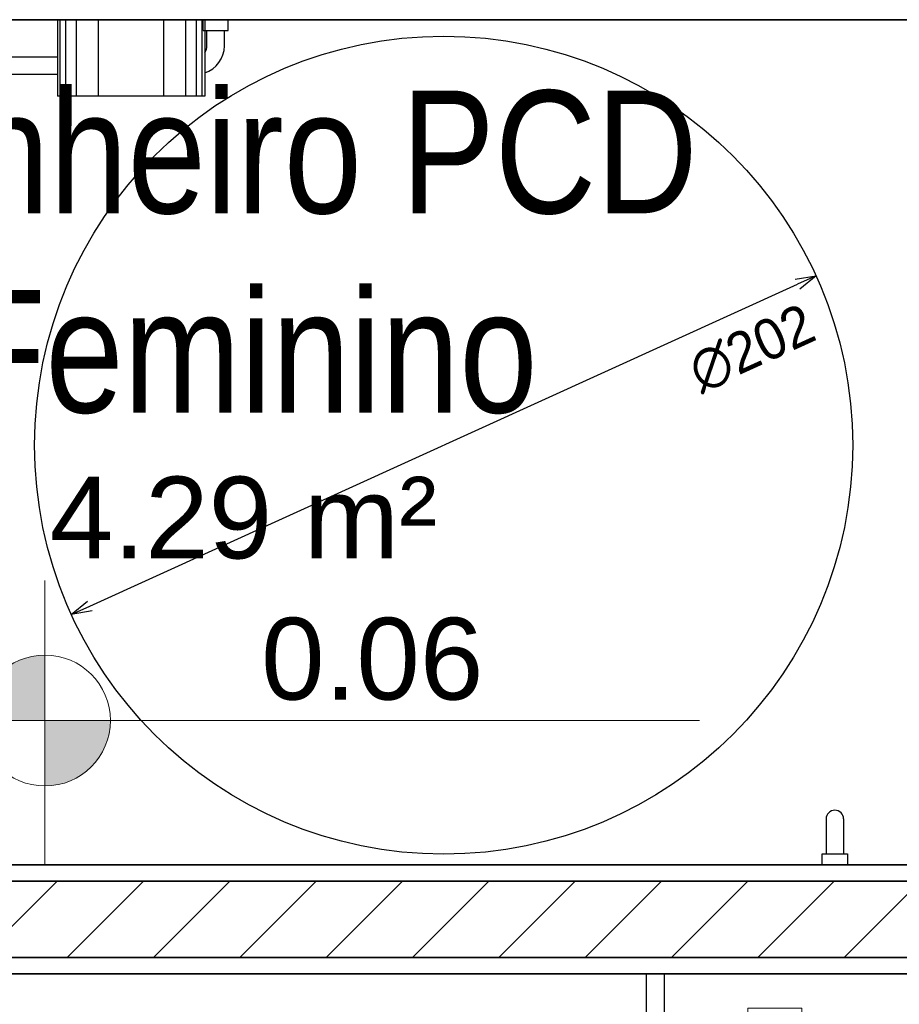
# Model space of a CAD drawing. Header units: millimetres. Extents: x -35 to 343, y 0 to 93.
# Tile 63 of 128: x 206.77 to 208.94, y 49.36 to 51.79. Entities that reach past the tile are written whole.
import ezdxf

# ---------------------------------------------------------------- set-up
doc = ezdxf.new("R2010")
doc.units = ezdxf.units.MM
for name, color, linetype, lineweight in [('ARQ - ALVENARIA - OSSO', 2, 'Continuous', 35), ('ARQ - COTA_NÍVEL', 2, 'Continuous', 5), ('ARQ - PAREDES_HACHURA', 9, 'Continuous', 35), ('ARQ - PORTA', 3, 'Continuous', 9), ('ARQ - PORTA_FOLHA', 3, 'Continuous', 20), ('ARQ - PORTA_GIRO', 1, 'Continuous', 5), ('ARQ -TEXTO_AMBIENTE', 2, 'Continuous', 5)]:
    doc.layers.add(name, color=color, linetype=linetype, lineweight=lineweight)
doc.layers.add('O - MOBILIÁRIO', color=8, linetype='Continuous')
doc.styles.add('Arial Narrow', font='ARIALN.TTF', dxfattribs={"height": 0.225})
doc.styles.add('Arial_2', font='arial.ttf', dxfattribs={"height": 0.15})
doc.styles.add('GULIM', font='Gulim.ttf')
doc.dimstyles.new('GULIM-100', dxfattribs={"dimtxt": 0.1, "dimasz": 0.05, "dimexe": 0.2, "dimexo": 0, "dimgap": 0.025, "dimtad": 1, "dimdec": 0, "dimlfac": 100, "dimzin": 12, "dimdsep": 46, "dimtxsty": 'GULIM', "dimblk": 'OPEN30', "dimcen": 0, "dimclrd": 152, "dimclre": 152, "dimclrt": 152, "dimaunit": 1, "dimadec": 0, "dimazin": 0, "dimtfac": 1.875, "dimtdec": 0, "dimtmove": 2, "dimatfit": 3, "dimldrblk": 'OPEN30', "dimfxl": 0, "dimtolj": 1, "dimtzin": 12, "dimlwd": -1, "dimarcsym": 0})

# ---------------------------------------------------------------- blocks, each defined once
blk = doc.blocks.new('POR_PM_GIRO_1FL - 80 x 210 cm Externa-V2-NÍVEL 1')
at = {"layer": 'ARQ - PORTA'}
for p, q in [((-0.435, 0.095), (-0.445, 0.095)), ((-0.445, 0.095), (-0.445, 0.08)), ((0.445, 0.095), (0.415, 0.095)), ((0.445, 0.08), (0.445, 0.095)), ((-0.445, 0.08), (-0.435, 0.08)), ((0.415, 0.08), (0.445, 0.08)), ((0.42, -0.08), (0.42, 0.08)), ((-0.435, -0.08), (-0.45, -0.08)), ((-0.45, -0.08), (-0.45, -0.095)), ((0.45, -0.08), (0.415, -0.08)), ((0.45, -0.095), (0.45, -0.08)), ((-0.45, -0.095), (-0.435, -0.095)), ((0.415, -0.095), (0.45, -0.095)), ((-0.4275, -0.7393), (-0.4369, -0.7393)), ((-0.4369, -0.7393), (-0.4369, -0.8383)), ((-0.4275, -0.8183), (-0.4275, -0.7393)), ((-0.3375, -0.8183), (-0.3375, -0.7393)), ((-0.3375, -0.7393), (-0.3281, -0.7393)), ((-0.3281, -0.7393), (-0.3281, -0.8383)), ((-0.4051, -0.8073), (-0.4, -0.8073)), ((-0.4051, -0.8283), (-0.4051, -0.8073)), ((-0.3599, -0.8073), (-0.365, -0.8073)), ((-0.3599, -0.8283), (-0.3599, -0.8073)), ((-0.4051, -0.8183), (-0.4275, -0.8183)), ((-0.4051, -0.8492), (-0.4051, -0.8283)), ((-0.3599, -0.8183), (-0.3375, -0.8183)), ((-0.3599, -0.8492), (-0.3599, -0.8283)), ((-0.4369, -0.8383), (-0.4051, -0.8383)), ((-0.3281, -0.8383), (-0.3599, -0.8383)), ((-0.4, -0.8492), (-0.4051, -0.8492)), ((-0.365, -0.8492), (-0.3599, -0.8492))]:
    blk.add_line(p, q, dxfattribs=at)
at = {"layer": 'ARQ - PORTA_FOLHA'}
for p, q in [((-0.4, -0.11), (-0.4, -0.88)), ((-0.365, -0.88), (-0.365, -0.11)), ((-0.4, -0.88), (-0.365, -0.88))]:
    blk.add_line(p, q, dxfattribs=at)
at = {"layer": 'ARQ - PORTA_GIRO'}
blk.add_arc((-0.4, -0.0805), 0.8, 270.0322, 357.8776, dxfattribs=at)
blk = doc.blocks.new('Elevações de ponto - Cota de Nível 1-825078-NÍVEL 1')
at = {"layer": 'ARQ - COTA_NÍVEL'}
h = blk.add_hatch(color=256, dxfattribs=at)
edge = h.paths.add_edge_path(flags=0)
edge.add_line((0, 0.002278), (0, 0.000678))
edge.add_line((0, 0.000678), (-0.0016, 0.000678))
edge.add_arc((0, 0.000678), 0.0016, 90, 180, ccw=False)
h = blk.add_hatch(color=256, dxfattribs=at)
edge = h.paths.add_edge_path(flags=0)
edge.add_arc((0, 0.000678), 0.0016, 270, 360, ccw=False)
edge.add_line((0, -0.000922), (0, 0.000678))
edge.add_line((0, 0.000678), (0.0016, 0.000678))
for p, q in [((0, 0.004106), (0, -0.002843)), ((0, -0.00218), (0, 0.003078)), ((0, 0.000678), (0, 0.002278)), ((-0.003665, 0.000678), (0.016004, 0.000678)), ((-0.0016, 0.000678), (0, 0.000678)), ((0.0016, 0.000678), (0, 0.000678)), ((0, 0.000678), (0, -0.000922))]:
    blk.add_line(p, q, dxfattribs=at)
blk.add_circle((0, 0.000678), 0.0016, dxfattribs=at)
for start, end in [(90, 180), (270, 360)]:
    blk.add_arc((0, 0.000678), 0.0016, start, end, dxfattribs=at)
blk = doc.blocks.new('_Open30')
at = {"color": 0, "linetype": 'ByBlock', "lineweight": -2}
for p, q in [((-1, 0.268), (0, 0)), ((0, 0), (-1, -0.268)), ((0, 0), (-1, 0))]:
    blk.add_line(p, q, dxfattribs=at)
blk = doc.blocks.new('*D289')
at = {"color": 152, "transparency": 16777216}
blk.add_line((206.9395, 50.3443), (208.6867, 51.1386), dxfattribs=at)
at = {"layer": 'DEFPOINTS', "color": 0, "transparency": 16777216}
for p in [(208.7322, 51.1593), (206.894, 50.3236)]:
    blk.add_point(p, dxfattribs=at)
at = {"color": 152, "transparency": 16777216, "xscale": 0.05, "yscale": 0.05, "zscale": 0.05, "rotation": 204.447535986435}
blk.add_blockref('_Open30', (206.894, 50.3236), dxfattribs=at)
at = {"color": 152, "transparency": 16777216, "insert": (208.5739, 50.98), "char_height": 0.1, "attachment_point": 5, "rotation": 24.4475, "style": 'GULIM', "bg_fill": 3, "box_fill_scale": 1.1, "bg_fill_color": 256, "bg_fill_true_color": 13158600, "bg_fill_transparency": 0}
blk.add_mtext('\\A1;∅202', dxfattribs=at)
at = {"color": 152, "transparency": 16777216, "xscale": 0.05, "yscale": 0.05, "zscale": 0.05, "rotation": 24.44753598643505}
blk.add_blockref('_Open30', (208.7322, 51.1593), dxfattribs=at)

msp = doc.modelspace()

# ---------------------------------------------------------------- hatches: boundary and pattern name
at = {"layer": 'ARQ - PAREDES_HACHURA'}
h = msp.add_hatch(dxfattribs=at)
h.set_pattern_fill('FP_6', color=256, scale=1.345805, style=0, pattern_type=2)
h.set_pattern_definition([(45, (197.30759, 58.01997), (-0.1065823, 0.1065823), [])])
h.paths.add_polyline_path([(209.58095, 49.4769), (209.59797, 49.4769), (209.59797, 49.66531), (205.97775, 49.66531), (205.97775, 49.4769), (209.55974, 49.4769)], flags=0)

# ---------------------------------------------------------------- linework, layer by layer
at = {"color": 2, "linetype": 'Continuous'}
msp.add_lwpolyline([(208.31272, 47.92249), (208.35814, 47.92249), (208.35814, 49.43652), (208.31272, 49.43652)], close=True, dxfattribs=at)
at = {"color": 142}
msp.add_circle((207.81308, 50.74144), 1.00962, dxfattribs=at)
at = {"layer": 'ARQ - ALVENARIA - OSSO'}
for p, q in [((205.85663, 51.79168), (209.55759, 51.79168)), ((209.55759, 49.70568), (205.85663, 49.70568)), ((205.62784, 49.66531), (209.59797, 49.66531)), ((209.55759, 49.4769), (205.62784, 49.4769)), ((205.58747, 49.43652), (209.55759, 49.43652))]:
    msp.add_line(p, q, dxfattribs=at)
at = {"layer": 'O - MOBILIÁRIO'}
for p, q in [((206.85995, 51.79168, -0.00003), (206.85995, 51.60322, -0.00003)), ((207.22341, 51.79168, -0.00003), (206.85995, 51.79168, -0.00003)), ((206.86668, 51.60322, -0.00003), (206.86668, 51.79168, -0.00003)), ((206.88014, 51.60322, -0.00003), (206.88014, 51.79168, -0.00003)), ((206.90706, 51.60322, -0.00003), (206.90706, 51.79168, -0.00003)), ((206.96091, 51.60322, -0.00003), (206.96091, 51.79168, -0.00003)), ((207.12245, 51.60322, -0.00003), (207.12245, 51.79168, -0.00003)), ((207.17629, 51.60322, -0.00003), (207.17629, 51.79168, -0.00003)), ((207.20322, 51.60322, -0.00003), (207.20322, 51.79168, -0.00003)), ((207.21668, 51.60322, -0.00003), (207.21668, 51.79168, -0.00003)), ((207.21937, 51.79168), (207.28129, 51.79168)), ((207.21937, 51.76476), (207.21937, 51.79168)), ((207.22341, 51.79168, -0.00003), (207.22341, 51.60322, -0.00003)), ((207.28129, 51.76476), (207.28129, 51.79168)), ((207.21937, 51.76476), (207.28129, 51.76476)), ((207.22879, 51.72707), (207.22879, 51.76476)), ((207.27187, 51.72707), (207.27187, 51.76476)), ((206.46418, 51.70014), (206.85995, 51.70014)), ((206.22187, 51.65707), (206.85995, 51.65707)), ((207.22341, 51.60322, -0.00003), (206.85995, 51.60322, -0.00003)), ((208.7572, 49.81876), (208.7572, 49.73261)), ((208.80028, 49.81876), (208.80028, 49.73261))]:
    msp.add_line(p, q, dxfattribs=at)
msp.add_lwpolyline([(208.8097, 49.70568), (208.74778, 49.70568), (208.74778, 49.73261), (208.8097, 49.73261)], close=True, dxfattribs=at)
for centre, radius, start, end in [((207.20187, 51.72707), 0.02692, 323.1301, 360), ((207.20187, 51.72707), 0.07, 287.92021, 360), ((208.77874, 49.81876), 0.02154, 0, 180)]:
    msp.add_arc(centre, radius, start, end, dxfattribs=at)

# ---------------------------------------------------------------- block references
at = {"layer": 'ARQ - COTA_NÍVEL', "xscale": 100.9353938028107, "yscale": 100.9353938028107, "zscale": 100.9353938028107}
msp.add_blockref('Elevações de ponto - Cota de Nível 1-825078-NÍVEL 1', (206.82883, 49.99325), dxfattribs=at)
at = {"layer": 'ARQ - PORTA', "xscale": 1.345805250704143, "yscale": 1.345805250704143, "zscale": 1.345805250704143, "rotation": 269.9999999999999}
msp.add_blockref('POR_PM_GIRO_1FL - 80 x 210 cm Externa-V2-NÍVEL 1', (209.69217, 48.76362), dxfattribs=at)

# ---------------------------------------------------------------- texts
at = {"layer": 'ARQ - COTA_NÍVEL', "insert": (207.3624, 50.3153), "char_height": 0.201871, "width": 0.6573987, "attachment_point": 1, "line_spacing_factor": 0.941778, "style": 'Arial_2'}
msp.add_mtext('0.06', dxfattribs=at)
at = {"layer": 'ARQ -TEXTO_AMBIENTE', "attachment_point": 2}
for s, insert, char_height, width, line_spacing_factor, style in [('Banheiro PCD\\PFeminino', (207.33152, 51.61666), 0.3028062, 2.6587896, 0.974696, 'Arial Narrow'), ('4.29 m²', (207.31891, 50.66367), 0.201871, 1.1417978, 0.941778, 'Arial_2')]:
    msp.add_mtext(s, dxfattribs=dict(at, insert=insert, char_height=char_height, width=width, line_spacing_factor=line_spacing_factor, style=style))

# ---------------------------------------------------------------- next in the draw order: dimensions: what is measured, and where the dimension line sits
dim = msp.add_diameter_dim_2p(p1=(206.89398, 50.3236), p2=(208.73217, 51.15928), dimstyle='GULIM-100', override={"dimfxl": 0.15, "dimfxlon": 1, "dimtfill": 1, "dimtfillclr": 256, "dimarcsym": 2})
dim.commit()
dim.dimension.update_dxf_attribs({"geometry": '*D289', "text_midpoint": (208.57386, 50.98001), "dimtype": 163})

doc.saveas('drawing.dxf')
